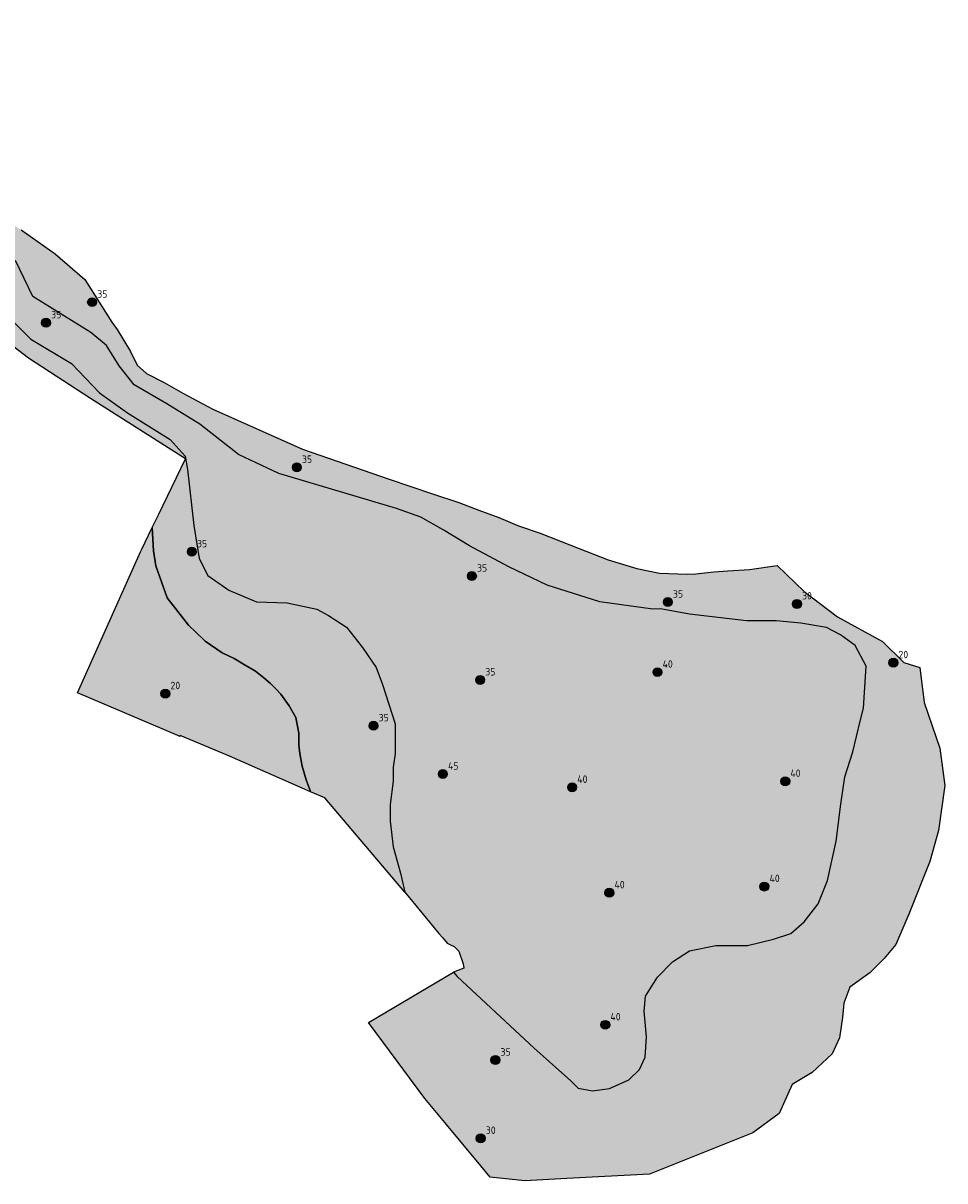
# Model space of a CAD drawing. Header units: metres. Extents: x 195679 to 205389, y 462624 to 463766.
# Tile 4 of 5: x 202118 to 202892, y 462690 to 463662. Entities that reach past the tile are written whole.
import ezdxf

# ---------------------------------------------------------------- set-up
doc = ezdxf.new("R2010")
doc.units = ezdxf.units.M
doc.header["$LTSCALE"] = 2.5
doc.layers.get('0').update_dxf_attribs({"lineweight": 25})
doc.layers.add('N-WE-MO-ONDERZOEK_BORING_LEEM-S-2500', color=94, linetype='Continuous', lineweight=25)
doc.layers.add('N-WE-MO-ONDERZOEK_BORING_ZAND-S-2500', color=30, linetype='Continuous', lineweight=25)
for name, color, linetype, lineweight, transparency in [('N-WE-WA-AFPLAGGEN 20 tot 25 cm', 140, 'Continuous', 25, 0.6), ('N-WE-WA-AFPLAGGEN 30 tot 35 cm', 150, 'Continuous', 25, 0.4), ('N-WE-WA-AFPLAGGEN 40 tot 45 cm', 160, 'Continuous', 25, 0.6)]:
    doc.layers.add(name, color=color, linetype=linetype, lineweight=lineweight, transparency=transparency)
doc.layers.add('N-WE-WA-AFPLAGGEN-GN', color=2, linetype='Continuous', plot=False)
doc.styles.add('NLCS-ISO', font='NLCS-ISO.ttf')

# ---------------------------------------------------------------- blocks, each defined once
blk = doc.blocks.new('SMO-BODEM_BORING-SO')
h = blk.add_hatch(color=256)
edge = h.paths.add_edge_path()
edge.add_arc((0, 0), 1.5, 0, 360)
blk.add_circle((0, 0), 1.5)
at = {"style": 'NLCS-ISO'}
blk.add_attdef('NR', (1.72, 1.49), '', height=2.5, dxfattribs=at)

msp = doc.modelspace()

# ---------------------------------------------------------------- hatches: boundary and pattern name
at = {"layer": 'N-WE-WA-AFPLAGGEN 20 tot 25 cm'}
msp.add_hatch(color=256, dxfattribs=at).paths.add_polyline_path([(202349.24, 463065.82), (202349.24, 463056.03), (202350.13, 463048.91), (202351.91, 463038.23), (202355.47, 463026.66), (202358.69, 463017.87), (202359.11, 463016.75), (202290.88, 463046.52), (202249.45, 463064.06), (202249.45, 463063.19), (202163.3, 463099.68), (202216.19, 463218.14), (202217.05, 463219.9), (202226.15, 463238.69), (202227.31, 463218.9), (202229.09, 463206.44), (202238.72, 463179.69), (202256.68, 463156.6), (202269.55, 463144.27), (202270.68, 463143.29), (202284.95, 463133.37), (202294.97, 463128.73), (202304.02, 463123.1), (202312.82, 463117.97), (202319.91, 463112.34), (202325.29, 463107.7), (202330.18, 463102.81), (202334.11, 463098.75), (202341.23, 463088.96), (202346.57, 463079.17)])
at = {"layer": 'N-WE-WA-AFPLAGGEN 30 tot 35 cm'}
for points in [[(201603.07, 463560.94), (201647.24, 463535.75), (201646.75, 463528.1), (201655.9, 463512.13), (201670.42, 463492.02), (201681.03, 463486.99), (201705.05, 463486.44), (201775.41, 463493.7), (201809.48, 463498.72), (201854.56, 463518.31), (201882.75, 463533.98), (201902.59, 463544.56), (201929.71, 463551.84), (201958.82, 463554.49), (202008.43, 463547.21), (202038.85, 463533.98), (202071.33, 463515.55), (202080.52, 463511.36), (202093.72, 463502.84), (202115.97, 463488.46), (202144.54, 463468.22), (202169.53, 463446.8), (202192.15, 463411.08), (202196.71, 463404.96), (202207.88, 463386.26), (202213.39, 463375.01), (202221.45, 463367.89), (202236.12, 463360.32), (202251.95, 463351.27), (202277.06, 463338.08), (202352.31, 463304.48), (202425.19, 463279.16), (202461.38, 463266.96), (202483.65, 463259.72), (202500.41, 463253.15), (202517.05, 463246.91), (202533.69, 463239.97), (202551.94, 463233.87), (202584.49, 463221.1), (202609.06, 463211.53), (202632.99, 463204.19), (202652.14, 463200.36), (202675.12, 463199.4), (202682.46, 463199.72), (202697.77, 463201.32), (202709.26, 463202.28), (202727.45, 463203.23), (202750.67, 463206.61), (202773.6, 463184.83), (202801.58, 463163.56), (202839.32, 463143.03), (202857.28, 463125.38), (202870.67, 463121.12), (202874.31, 463091.65), (202887.27, 463053.25), (202891.59, 463022.05), (202886.31, 462984.13), (202879.11, 462958.2), (202861.35, 462914.04), (202850.31, 462888.6), (202840.59, 462876.8), (202828.5, 462864.72), (202811.83, 462852.63), (202806.83, 462839.3), (202805.58, 462827.21), (202803.08, 462810.12), (202797.07, 462796.71), (202780.16, 462780.95), (202763.49, 462770.95), (202752.44, 462746.77), (202730.25, 462730.54), (202643.51, 462695.65), (202574.16, 462692.22), (202539.03, 462690.13), (202509.92, 462693.31), (202502.04, 462702.77), (202473.14, 462737.42), (202455.05, 462759.12), (202407.66, 462823), (202479.14, 462865.45), (202482.1, 462861.56), (202546.76, 462801.61), (202554.29, 462794.7), (202567.47, 462783.09), (202577.2, 462774.3), (202583.79, 462768.02), (202595.72, 462765.83), (202610.16, 462767.71), (202626.17, 462774.93), (202635.27, 462783.72), (202639.98, 462794.08), (202641.23, 462811.03), (202639.03, 462832.68), (202640.29, 462845.24), (202650.33, 462861.25), (202662.89, 462874.11), (202677.33, 462883.22), (202699.3, 462887.61), (202725.98, 462887.61), (202747.64, 462892.95), (202762.32, 462897.88), (202773.57, 462907.47), (202785.14, 462922.69), (202793.08, 462942.2), (202800.36, 462975.27), (202804.33, 463006.36), (202807.63, 463029.18), (202814.25, 463050.35), (202820.53, 463076.15), (202823.38, 463086.83), (202825.56, 463122.12), (202816.3, 463139.48), (202804.06, 463148.46), (202792.28, 463154.7), (202770.79, 463158.17), (202749.99, 463160.25), (202725.03, 463160.25), (202677.2, 463165.79), (202652.92, 463170.21), (202646.5, 463169.95), (202602, 463176.18), (202557.77, 463190.15), (202525.46, 463205.55), (202492.53, 463223.35), (202470.28, 463236.7), (202451.59, 463247.38), (202431.12, 463254.5), (202332.33, 463283.87), (202298.51, 463299.89), (202266.13, 463325.37), (202238.51, 463342.47), (202210.99, 463358.35), (202198.29, 463374.22), (202187.82, 463391.48), (202174.51, 463402.23), (202125.77, 463432.49), (202111.23, 463462.75), (202080.96, 463482.41), (202030.26, 463500.49), (202003.54, 463514.64), (201964.5, 463516.13), (201875.01, 463508.35), (201818.81, 463494.98), (201707.41, 463480.38), (201665.99, 463477.27), (201665.93, 463476.37), (201654.35, 463476.4), (201640.41, 463476.43), (201618.86, 463480.19), (201556.97, 463485.09), (201479.01, 463489.65), (201423.85, 463492.38), (201381.21, 463503.67), (201324.47, 463511.98), (201288.91, 463509.25), (201266.1, 463506.16), (201263.54, 463504.66), (201237.2, 463498.41), (201214.46, 463499.74), (201203.63, 463505.93), (201206.42, 463521.18), (201211.96, 463544.25), (201232.43, 463544.57), (201252.52, 463546), (201268.3, 463544.57), (201281.93, 463543.85), (201309.91, 463546.72), (201331.44, 463546), (201345.07, 463545.29), (201360.15, 463547.73), (201375.53, 463550.22), (201387.99, 463557.97), (201406.68, 463561.19), (201419.58, 463563.77), (201440.85, 463562.48), (201462.77, 463561.19), (201480.18, 463557.32), (201498.31, 463554.45), (201521.95, 463552.01), (201529.09, 463553.64), (201530.92, 463558.73), (201529.82, 463563.12), (201520.15, 463571.5), (201504.68, 463583.75), (201492.43, 463590.2), (201478.89, 463601.8), (201458.9, 463613.41), (201437.63, 463626.95), (201422.16, 463635.33), (201417, 463645.64), (201416.35, 463654.03), (201416.57, 463662), (201445.33, 463654.5), (201530.26, 463606.62)], [(202334.11, 463098.75), (202330.18, 463102.81), (202325.29, 463107.7), (202319.91, 463112.34), (202312.82, 463117.97), (202304.02, 463123.1), (202294.97, 463128.73), (202284.95, 463133.37), (202270.68, 463143.29), (202269.55, 463144.27), (202256.68, 463156.6), (202238.72, 463179.69), (202229.09, 463206.44), (202227.31, 463218.9), (202226.15, 463238.69), (202231.26, 463249.25), (202253.97, 463296.13), (202174.43, 463346.91), (202122.26, 463380.75), (202102.95, 463395.69), (202102.63, 463406.9), (202093.37, 463418.58), (202081.24, 463420.53), (202073.89, 463418.54), (202087.5, 463444.78), (202099.89, 463420.93), (202124.24, 463396.59), (202158.4, 463376.24), (202181.76, 463351.69), (202205.28, 463334.9), (202241.11, 463312.5), (202253.81, 463298.45), (202255.79, 463287.43), (202261.13, 463240.26), (202265.58, 463212.67), (202272.7, 463198.43), (202290.5, 463185.97), (202313.64, 463176.18), (202339.45, 463175.29), (202364.37, 463169.95), (202374.16, 463164.61), (202389.29, 463154.82), (202402.64, 463137.91), (202414.21, 463121), (202419.55, 463106.76), (202430.23, 463073.83), (202430.23, 463048.91), (202428.45, 463037.34), (202428.45, 463025.77), (202425.78, 463006.19), (202425.78, 462991.95), (202428.45, 462970.59), (202434.68, 462948.34), (202438.2, 462932.36), (202371, 463011.57), (202359.11, 463016.75), (202358.69, 463017.87), (202355.47, 463026.66), (202351.91, 463038.23), (202350.13, 463048.91), (202349.24, 463056.03), (202349.24, 463065.82), (202346.57, 463079.17), (202341.23, 463088.96)]]:
    msp.add_hatch(color=256, dxfattribs=at).paths.add_polyline_path(points)
at = {"layer": 'N-WE-WA-AFPLAGGEN 40 tot 45 cm'}
msp.add_hatch(color=256, dxfattribs=at).paths.add_polyline_path([(202825.56, 463122.12), (202816.3, 463139.48), (202804.06, 463148.46), (202792.28, 463154.7), (202770.79, 463158.17), (202749.99, 463160.25), (202725.03, 463160.25), (202677.2, 463165.79), (202652.92, 463170.21), (202646.5, 463169.95), (202602, 463176.18), (202557.77, 463190.15), (202525.46, 463205.55), (202492.53, 463223.35), (202470.28, 463236.7), (202451.59, 463247.38), (202431.12, 463254.5), (202332.33, 463283.87), (202298.51, 463299.89), (202266.13, 463325.37), (202238.51, 463342.47), (202210.99, 463358.35), (202198.29, 463374.22), (202187.82, 463391.48), (202174.51, 463402.23), (202125.77, 463432.49), (202111.23, 463462.75), (202080.96, 463482.41), (202030.26, 463500.49), (202027.71, 463501.84), (202023.14, 463484.69), (202019.1, 463469.5), (202026, 463467.01), (202045.99, 463460.93), (202065.12, 463455.71), (202089.09, 463447.85), (202087.5, 463444.78), (202099.89, 463420.93), (202124.24, 463396.59), (202158.4, 463376.24), (202181.76, 463351.69), (202205.28, 463334.9), (202241.11, 463312.5), (202253.81, 463298.45), (202255.79, 463287.43), (202261.13, 463240.26), (202265.58, 463212.67), (202272.7, 463198.43), (202290.5, 463185.97), (202313.64, 463176.18), (202339.45, 463175.29), (202364.37, 463169.95), (202374.16, 463164.61), (202389.29, 463154.82), (202402.64, 463137.91), (202414.21, 463121), (202419.55, 463106.76), (202430.23, 463073.83), (202430.23, 463048.91), (202428.45, 463037.34), (202428.45, 463025.77), (202425.78, 463006.19), (202425.78, 462991.95), (202428.45, 462970.59), (202434.68, 462948.34), (202438.2, 462932.36), (202466.78, 462897.8), (202469.76, 462894.29), (202473.8, 462889.54), (202476.59, 462888.24), (202476.59, 462888.24), (202479.5, 462886.88), (202483.59, 462882.98), (202487.23, 462872.24), (202487.64, 462868.75), (202479.14, 462865.45), (202482.1, 462861.56), (202546.76, 462801.61), (202554.29, 462794.7), (202567.47, 462783.09), (202577.2, 462774.3), (202583.79, 462768.02), (202595.72, 462765.83), (202610.16, 462767.71), (202626.17, 462774.93), (202635.27, 462783.72), (202639.98, 462794.08), (202641.23, 462811.03), (202639.03, 462832.68), (202640.29, 462845.24), (202650.33, 462861.25), (202662.89, 462874.11), (202677.33, 462883.22), (202699.3, 462887.61), (202725.98, 462887.61), (202747.64, 462892.95), (202762.32, 462897.88), (202773.57, 462907.47), (202785.14, 462922.69), (202793.08, 462942.2), (202800.36, 462975.27), (202804.33, 463006.36), (202807.63, 463029.18), (202814.25, 463050.35), (202820.53, 463076.15), (202823.38, 463086.83)])

# ---------------------------------------------------------------- linework, layer by layer
at = {"layer": 'N-WE-WA-AFPLAGGEN-GN'}
for points in [[(202115.97, 463488.46), (202144.54, 463468.22), (202169.53, 463446.8), (202192.15, 463411.08), (202196.71, 463404.96), (202207.88, 463386.26), (202213.39, 463375.01), (202221.45, 463367.89), (202236.12, 463360.32), (202251.95, 463351.27), (202277.06, 463338.08), (202352.31, 463304.48), (202425.19, 463279.16), (202461.38, 463266.96), (202483.65, 463259.72), (202500.41, 463253.15), (202517.05, 463246.91), (202533.69, 463239.97), (202551.94, 463233.87), (202584.49, 463221.1), (202609.06, 463211.53), (202632.99, 463204.19), (202652.14, 463200.36), (202675.12, 463199.4), (202682.46, 463199.72), (202697.77, 463201.32), (202709.26, 463202.28), (202727.45, 463203.23), (202750.67, 463206.61), (202773.6, 463184.83), (202801.58, 463163.56), (202839.32, 463143.03), (202857.28, 463125.38), (202870.67, 463121.12), (202874.31, 463091.65), (202887.27, 463053.25), (202891.59, 463022.05), (202886.31, 462984.13), (202879.11, 462958.2), (202861.35, 462914.04), (202850.31, 462888.6), (202840.59, 462876.8), (202828.5, 462864.72), (202811.83, 462852.63), (202806.83, 462839.3), (202805.58, 462827.21), (202803.08, 462810.12), (202797.07, 462796.71), (202780.16, 462780.95), (202763.49, 462770.95), (202752.44, 462746.77), (202730.25, 462730.54), (202643.51, 462695.65), (202574.16, 462692.22), (202539.03, 462690.13), (202509.92, 462693.31), (202502.04, 462702.77), (202473.14, 462737.42), (202455.05, 462759.12), (202407.66, 462823), (202479.14, 462865.45), (202482.1, 462861.56), (202546.76, 462801.61), (202554.29, 462794.7), (202567.47, 462783.09), (202577.2, 462774.3), (202583.79, 462768.02), (202595.72, 462765.83), (202610.16, 462767.71), (202626.17, 462774.93), (202635.27, 462783.72), (202639.98, 462794.08), (202641.23, 462811.03), (202639.03, 462832.68), (202640.29, 462845.24), (202650.33, 462861.25), (202662.89, 462874.11), (202677.33, 462883.22), (202699.3, 462887.61), (202725.98, 462887.61), (202747.64, 462892.95), (202762.32, 462897.88), (202773.57, 462907.47), (202785.14, 462922.69), (202793.08, 462942.2), (202800.36, 462975.27), (202804.33, 463006.36), (202807.63, 463029.18), (202814.25, 463050.35), (202820.53, 463076.15), (202823.38, 463086.83), (202825.56, 463122.12), (202816.3, 463139.48), (202804.06, 463148.46), (202792.28, 463154.7), (202770.79, 463158.17), (202749.99, 463160.25), (202725.03, 463160.25), (202677.2, 463165.79), (202652.92, 463170.21), (202646.5, 463169.95), (202602, 463176.18), (202557.77, 463190.15), (202525.46, 463205.55), (202492.53, 463223.35), (202470.28, 463236.7), (202451.59, 463247.38), (202431.12, 463254.5), (202332.33, 463283.87), (202298.51, 463299.89), (202266.13, 463325.37), (202238.51, 463342.47), (202210.99, 463358.35), (202198.29, 463374.22), (202187.82, 463391.48), (202174.51, 463402.23), (202125.77, 463432.49), (202111.23, 463462.75)], [(202099.89, 463420.93), (202124.24, 463396.59), (202158.4, 463376.24), (202181.76, 463351.69), (202205.28, 463334.9), (202241.11, 463312.5), (202253.81, 463298.45), (202255.79, 463287.43), (202261.13, 463240.26), (202265.58, 463212.67), (202272.7, 463198.43), (202290.5, 463185.97), (202313.64, 463176.18), (202339.45, 463175.29), (202364.37, 463169.95), (202374.16, 463164.61), (202389.29, 463154.82), (202402.64, 463137.91), (202414.21, 463121), (202419.55, 463106.76), (202430.23, 463073.83), (202430.23, 463048.91), (202428.45, 463037.34), (202428.45, 463025.77), (202425.78, 463006.19), (202425.78, 462991.95), (202428.45, 462970.59), (202434.68, 462948.34), (202438.2, 462932.36), (202371, 463011.57), (202359.11, 463016.75), (202358.69, 463017.87), (202355.47, 463026.66), (202351.91, 463038.23), (202350.13, 463048.91), (202349.24, 463056.03), (202349.24, 463065.82), (202346.57, 463079.17), (202341.23, 463088.96), (202334.11, 463098.75), (202330.18, 463102.81), (202325.29, 463107.7), (202319.91, 463112.34), (202312.82, 463117.97), (202304.02, 463123.1), (202294.97, 463128.73), (202284.95, 463133.37), (202270.68, 463143.29), (202269.55, 463144.27), (202256.68, 463156.6), (202238.72, 463179.69), (202229.09, 463206.44), (202227.31, 463218.9), (202226.15, 463238.69), (202231.26, 463249.25), (202253.97, 463296.13), (202174.43, 463346.91), (202122.26, 463380.75), (202102.95, 463395.69)]]:
    msp.add_lwpolyline(points, dxfattribs=at)
at = {"layer": 'N-WE-WA-AFPLAGGEN-GN', "flags": 128}
msp.add_lwpolyline([(202099.89, 463420.93), (202124.24, 463396.59), (202158.4, 463376.24), (202181.76, 463351.69), (202205.28, 463334.9), (202241.11, 463312.5), (202253.81, 463298.45), (202255.79, 463287.43), (202261.13, 463240.26), (202265.58, 463212.67), (202272.7, 463198.43), (202290.5, 463185.97), (202313.64, 463176.18), (202339.45, 463175.29), (202364.37, 463169.95), (202374.16, 463164.61), (202389.29, 463154.82), (202402.64, 463137.91), (202414.21, 463121), (202419.55, 463106.76), (202430.23, 463073.83), (202430.23, 463048.91), (202428.45, 463037.34), (202428.45, 463025.77), (202425.78, 463006.19), (202425.78, 462991.95), (202428.45, 462970.59), (202434.68, 462948.34), (202438.2, 462932.36), (202466.78, 462897.8), (202469.76, 462894.29), (202473.8, 462889.54), (202476.59, 462888.24), (202476.59, 462888.24), (202479.5, 462886.88), (202483.59, 462882.98), (202487.23, 462872.24), (202487.64, 462868.75), (202479.14, 462865.45), (202482.1, 462861.56), (202546.76, 462801.61), (202554.29, 462794.7), (202567.47, 462783.09), (202577.2, 462774.3), (202583.79, 462768.02), (202595.72, 462765.83), (202610.16, 462767.71), (202626.17, 462774.93), (202635.27, 462783.72), (202639.98, 462794.08), (202641.23, 462811.03), (202639.03, 462832.68), (202640.29, 462845.24), (202650.33, 462861.25), (202662.89, 462874.11), (202677.33, 462883.22), (202699.3, 462887.61), (202725.98, 462887.61), (202747.64, 462892.95), (202762.32, 462897.88), (202773.57, 462907.47), (202785.14, 462922.69), (202793.08, 462942.2), (202800.36, 462975.27), (202804.33, 463006.36), (202807.63, 463029.18), (202814.25, 463050.35), (202820.53, 463076.15), (202823.38, 463086.83), (202825.56, 463122.12), (202816.3, 463139.48), (202804.06, 463148.46), (202792.28, 463154.7), (202770.79, 463158.17), (202749.99, 463160.25), (202725.03, 463160.25), (202677.2, 463165.79), (202652.92, 463170.21), (202646.5, 463169.95), (202602, 463176.18), (202557.77, 463190.15), (202525.46, 463205.55), (202492.53, 463223.35), (202470.28, 463236.7), (202451.59, 463247.38), (202431.12, 463254.5), (202332.33, 463283.87), (202298.51, 463299.89), (202266.13, 463325.37), (202238.51, 463342.47), (202210.99, 463358.35), (202198.29, 463374.22), (202187.82, 463391.48), (202174.51, 463402.23), (202125.77, 463432.49), (202111.23, 463462.75)], dxfattribs=at)
at = {"layer": 'N-WE-WA-AFPLAGGEN-GN'}
msp.add_lwpolyline([(202349.24, 463065.82), (202349.24, 463056.03), (202350.13, 463048.91), (202351.91, 463038.23), (202355.47, 463026.66), (202358.69, 463017.87), (202359.11, 463016.75), (202290.88, 463046.52), (202249.45, 463064.06), (202249.45, 463063.19), (202163.3, 463099.68), (202216.19, 463218.14), (202217.05, 463219.9), (202226.15, 463238.69), (202227.31, 463218.9), (202229.09, 463206.44), (202238.72, 463179.69), (202256.68, 463156.6), (202269.55, 463144.27), (202270.68, 463143.29), (202284.95, 463133.37), (202294.97, 463128.73), (202304.02, 463123.1), (202312.82, 463117.97), (202319.91, 463112.34), (202325.29, 463107.7), (202330.18, 463102.81), (202334.11, 463098.75), (202341.23, 463088.96), (202346.57, 463079.17), (202349.24, 463065.82)], close=True, dxfattribs=at)

# ---------------------------------------------------------------- block references
at = {"layer": 'N-WE-MO-ONDERZOEK_BORING_LEEM-S-2500', "xscale": 2.5, "yscale": 2.5, "zscale": 2.5}
msp.add_blockref('SMO-BODEM_BORING-SO', (202757.6, 463025.52), dxfattribs=at).add_auto_attribs({'NR': '40'})
at = {"layer": 'N-WE-MO-ONDERZOEK_BORING_ZAND-S-2500', "xscale": 2.5, "yscale": 2.5, "zscale": 2.5}
for p, values in [((202175.67, 463427.77), {'NR': '35'}), ((202136.95, 463410.49), {'NR': '35'}), ((202347.54, 463289.09), {'NR': '35'}), ((202259.38, 463218.23), {'NR': '35'}), ((202494.5, 463197.81), {'NR': '35'}), ((202659, 463175.98), {'NR': '35'}), ((202767.41, 463174.45), {'NR': '30'}), ((202848.36, 463125.13), {'NR': '20'}), ((202650.32, 463117.16), {'NR': '40'}), ((202501.43, 463110.63), {'NR': '35'}), ((202237.18, 463099.14), {'NR': '20'}), ((202411.9, 463072.18), {'NR': '35'}), ((202470.14, 463031.6), {'NR': '45'}), ((202578.67, 463020.49), {'NR': '40'}), ((202609.92, 462931.97), {'NR': '40'}), ((202740.09, 462937.19), {'NR': '40'}), ((202606.47, 462821.11), {'NR': '40'}), ((202514.28, 462791.53), {'NR': '35'}), ((202501.9, 462725.81), {'NR': '30'})]:
    msp.add_blockref('SMO-BODEM_BORING-SO', p, dxfattribs=at).add_auto_attribs(values)

doc.saveas('drawing.dxf')
